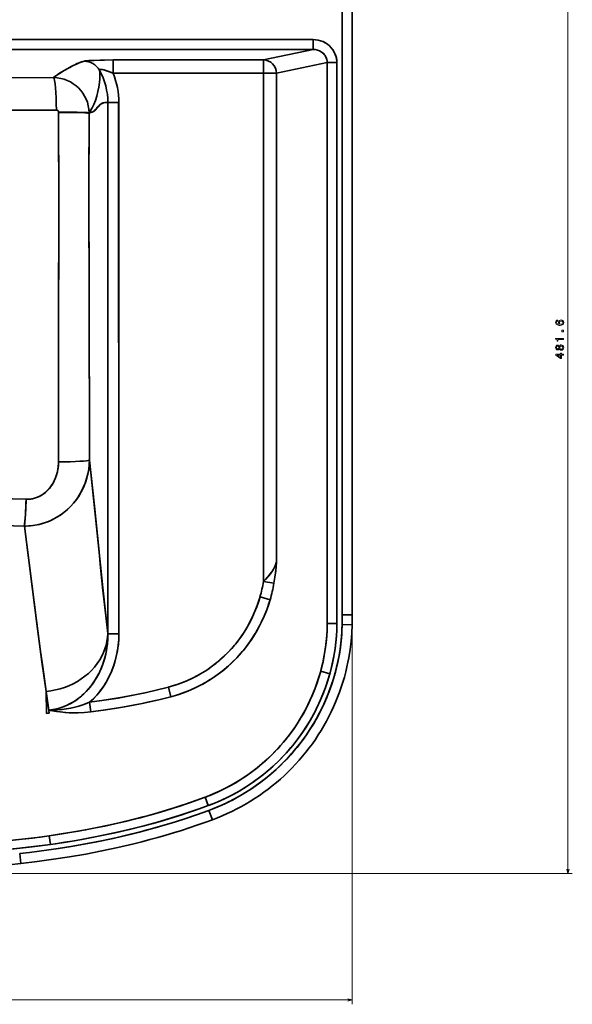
# Model space of a CAD drawing. Extents: x 321 to 1825, y 15 to 1839.
# Tile 3 of 7: x 718 to 968, y 86 to 529. Entities that reach past the tile are written whole.
import ezdxf

# ---------------------------------------------------------------- set-up
doc = ezdxf.new("R2010")
doc.units = 0

msp = doc.modelspace()

# ---------------------------------------------------------------- linework, layer by layer
at = {"color": 8, "lineweight": 13}
for p, q in [((965.77, 144.62), (965.77, 626.22)), ((868.48, 259.25), (868.48, 85.69)), ((596.5, 144.62), (967.77, 144.62)), ((320.52, 87.69), (868.48, 87.69))]:
    msp.add_line(p, q, dxfattribs=at)
at = {"color": 7, "lineweight": 35}
for p, q in [((594.5, 520.49), (850.86, 520.49)), ((850.86, 520.49), (594.5, 520.49)), ((594.5, 516), (850.86, 516)), ((850.86, 516), (594.5, 516)), ((828.45, 511.28), (850.86, 516)), ((828.45, 511.28), (850.86, 516)), ((760.61, 511.28), (828.45, 511.28)), ((760.61, 511.28), (828.45, 511.28)), ((857.17, 510.11), (834.27, 505.29)), ((857.17, 510.11), (834.27, 505.29)), ((857.17, 510.11), (857.17, 257.29)), ((857.17, 510.11), (857.17, 257.29)), ((861.54, 510.11), (861.54, 257.29)), ((861.54, 257.29), (861.54, 510.11)), ((828.45, 505.29), (760.61, 505.29)), ((828.45, 505.29), (760.61, 505.29)), ((828.45, 276.27), (828.45, 505.29)), ((828.45, 276.27), (828.45, 505.29)), ((834.27, 285.12), (834.27, 505.29)), ((834.27, 505.29), (834.27, 285.12)), ((758.23, 252.71), (758.23, 492.07))]:
    msp.add_line(p, q, dxfattribs=at)
at = {"color": 7, "lineweight": 35, "ltscale": 0.112346}
msp.add_line((850.86, 520.49), (850.86, 516), dxfattribs=at)
msp.add_line((850.86, 520.49), (850.86, 516), dxfattribs=at)
at = {"color": 7, "lineweight": 35, "ltscale": 0.149795}
for p, q in [((760.61, 505.29), (760.61, 511.28)), ((760.61, 505.29), (760.61, 511.28)), ((828.45, 511.28), (828.45, 505.29)), ((828.45, 511.28), (828.45, 505.29))]:
    msp.add_line(p, q, dxfattribs=at)
at = {"color": 7, "lineweight": 35, "ltscale": 0.109172}
for p, q in [((861.54, 510.11), (857.17, 510.11)), ((857.17, 510.11), (861.54, 510.11)), ((861.54, 257.29), (857.17, 257.29)), ((861.54, 257.29), (857.17, 257.29))]:
    msp.add_line(p, q, dxfattribs=at)
at = {"color": 7, "lineweight": 35, "ltscale": 0.145561}
msp.add_line((828.45, 505.29), (834.27, 505.29), dxfattribs=at)
msp.add_line((828.45, 505.29), (834.27, 505.29), dxfattribs=at)
at = {"color": 7, "lineweight": 35, "ltscale": 0.000788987}
msp.add_line((731.32, 488.73), (731.35, 488.73), dxfattribs=at)
at = {"color": 7, "lineweight": 35, "ltscale": 0.000748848}
msp.add_line((731.33, 488.73), (731.36, 488.73), dxfattribs=at)
at = {"color": 7, "lineweight": 35, "ltscale": 0.12473}
msp.add_line((758.23, 492.07), (763.22, 492.07), dxfattribs=at)
at = {"color": 7, "lineweight": 35, "ltscale": 0.124731}
msp.add_line((758.23, 492.07), (763.22, 492.07), dxfattribs=at)
at = {"color": 7, "lineweight": 35, "ltscale": 0.002881}
msp.add_line((736.01, 487.64), (736.01, 487.75), dxfattribs=at)
msp.add_line((736.01, 487.64), (736.01, 487.75), dxfattribs=at)
at = {"color": 7, "lineweight": 35, "ltscale": 0.00571}
msp.add_line((749.73, 487.28), (749.73, 487.5), dxfattribs=at)
msp.add_line((749.73, 487.28), (749.73, 487.5), dxfattribs=at)
at = {"color": 7, "lineweight": 35, "ltscale": 0.119781}
msp.add_line((828.45, 276.27), (833.17, 275.47), dxfattribs=at)
msp.add_line((828.45, 276.27), (833.17, 275.47), dxfattribs=at)
at = {"color": 7, "lineweight": 35, "ltscale": 0.118676}
msp.add_line((826.87, 269.33), (831.43, 268.02), dxfattribs=at)
at = {"color": 7, "lineweight": 35, "ltscale": 0.118677}
msp.add_line((826.87, 269.33), (831.43, 268.02), dxfattribs=at)
at = {"color": 7, "lineweight": 35, "ltscale": 0.1125}
for p, q in [((863.98, 261.27), (868.48, 261.25)), ((863.98, 261.27), (868.48, 261.25)), ((803.81, 173.11), (805.37, 168.89)), ((803.81, 173.11), (805.37, 168.89)), ((718.44, 153.63), (718.94, 149.16)), ((718.44, 153.63), (718.94, 149.16))]:
    msp.add_line(p, q, dxfattribs=at)
at = {"color": 7, "lineweight": 35, "ltscale": 0.112501}
msp.add_line((863.91, 256.87), (868.41, 256.74), dxfattribs=at)
at = {"color": 7, "lineweight": 35, "ltscale": 0.112499}
msp.add_line((863.91, 256.87), (868.41, 256.74), dxfattribs=at)
at = {"color": 7, "lineweight": 35, "ltscale": 0.001697}
for p, q in [((758.23, 252.77), (758.23, 252.71)), ((758.23, 252.71), (758.23, 252.77))]:
    msp.add_line(p, q, dxfattribs=at)
at = {"color": 7, "lineweight": 35, "ltscale": 0.124744}
msp.add_line((758.23, 252.71), (763.22, 252.7), dxfattribs=at)
msp.add_line((758.23, 252.71), (763.22, 252.7), dxfattribs=at)
at = {"color": 7, "lineweight": 35, "ltscale": 0.10696}
msp.add_line((858.37, 234.7), (854.24, 235.84), dxfattribs=at)
msp.add_line((858.37, 234.7), (854.24, 235.84), dxfattribs=at)
at = {"color": 7, "lineweight": 35, "ltscale": 0.248754}
msp.add_line((730.58, 216.78), (730.36, 226.73), dxfattribs=at)
at = {"color": 7, "lineweight": 35, "ltscale": 0.248747}
msp.add_line((730.58, 216.78), (730.36, 226.73), dxfattribs=at)
at = {"color": 7, "lineweight": 35, "ltscale": 0.111471}
msp.add_line((785.53, 228.62), (786.67, 224.31), dxfattribs=at)
msp.add_line((785.53, 228.62), (786.67, 224.31), dxfattribs=at)
at = {"color": 7, "lineweight": 35, "ltscale": 0.035905}
msp.add_line((731.58, 218.32), (731.79, 216.9), dxfattribs=at)
at = {"color": 7, "lineweight": 35, "ltscale": 0.035913}
msp.add_line((731.58, 218.32), (731.79, 216.9), dxfattribs=at)
at = {"color": 7, "lineweight": 35, "ltscale": 0.109682}
msp.add_line((750, 221.81), (750.56, 217.46), dxfattribs=at)
msp.add_line((750, 221.81), (750.56, 217.46), dxfattribs=at)
at = {"color": 7, "lineweight": 35, "ltscale": 0.100597}
msp.add_line((803.51, 175.26), (802.11, 179.03), dxfattribs=at)
msp.add_line((803.51, 175.26), (802.11, 179.03), dxfattribs=at)
at = {"color": 7, "lineweight": 35, "ltscale": 0.09813}
msp.add_line((732.36, 157.77), (731.81, 161.65), dxfattribs=at)
at = {"color": 7, "lineweight": 35, "ltscale": 0.098131}
msp.add_line((732.36, 157.77), (731.81, 161.65), dxfattribs=at)
at = {"color": 7, "lineweight": 35}
for points in [[(863.98, 261.27), (863.97, 267.52), (863.95, 283.11), (863.98, 298.52), (863.98, 328.05), (863.98, 412.76), (863.98, 626.22)], [(863.98, 261.27), (863.97, 267.31), (863.97, 289.89), (863.98, 312.29), (863.98, 358.22), (863.98, 496.73), (863.98, 504.1), (863.98, 505.45), (863.98, 506.19), (863.98, 506.76), (863.98, 549.38), (863.98, 552.54), (863.98, 557.87), (863.98, 626.22)], [(868.48, 626.22), (868.48, 383.28), (868.48, 337.94), (868.48, 307.38), (868.45, 284.21), (868.47, 268.92), (868.48, 261.25)], [(850.86, 520.49), (851.99, 520.43), (853.1, 520.26), (854.2, 519.97), (855.26, 519.58), (856.27, 519.07), (857.27, 518.42), (858.19, 517.67), (859.02, 516.82), (859.75, 515.88), (860.36, 514.88), (860.84, 513.81), (861.21, 512.69), (861.44, 511.54), (861.51, 510.83), (861.54, 510.11)], [(861.54, 510.11), (861.49, 511.15), (861.32, 512.19), (861.06, 513.2), (860.69, 514.18), (860.22, 515.12), (859.66, 516.01), (859.01, 516.83), (858.28, 517.59), (857.36, 518.36), (856.36, 519.02), (855.29, 519.56), (854.16, 519.99), (853.08, 520.27), (851.97, 520.44), (850.86, 520.49)], [(857.17, 510.11), (857.14, 510.75), (857.04, 511.37), (856.86, 511.99), (856.69, 512.43), (856.48, 512.86), (856.23, 513.27), (855.95, 513.66), (855.29, 514.36), (854.52, 514.95), (853.67, 515.41), (852.76, 515.74), (851.82, 515.94), (850.86, 516)], [(850.86, 516), (851.82, 515.94), (852.76, 515.74), (853.67, 515.42), (854.51, 514.95), (855.28, 514.37), (855.63, 514.02), (855.95, 513.65), (856.23, 513.27), (856.48, 512.86), (856.78, 512.21), (857, 511.53), (857.13, 510.83), (857.17, 510.11)], [(733.76, 503.32), (735.16, 504.41), (736.36, 505.22), (738.44, 506.49), (739.1, 506.88), (741.61, 508.28), (742.97, 508.98), (744.4, 509.65), (745.29, 510.02), (746.28, 510.39), (747.46, 510.75)], [(733.76, 503.32), (735.08, 504.36), (736.44, 505.27), (738.52, 506.54), (739.51, 507.11), (741.3, 508.12), (742.24, 508.61), (744, 509.47), (745.35, 510.04), (746.22, 510.36), (747.46, 510.75)], [(747.46, 510.75), (748, 510.86), (748.67, 510.93), (750.64, 511.06), (754.62, 511.2), (760.61, 511.28)], [(747.46, 510.75), (747.67, 510.8), (748.59, 510.93), (749.65, 511.01), (752.05, 511.12), (756.72, 511.25), (760.61, 511.28)], [(749.73, 487.5), (750.57, 488.73), (751.12, 489.68), (751.9, 491.28), (752.6, 493.06), (753.22, 495.03), (753.73, 497.04), (754.13, 499.07), (754.44, 501.14), (754.59, 502.75), (754.64, 503.91), (754.62, 504.84), (754.56, 505.71), (754.43, 506.64)], [(749.73, 487.5), (750.31, 488.32), (751.12, 489.68), (751.9, 491.28), (752.6, 493.07), (753.22, 495.03), (753.73, 497.04), (754.13, 499.07), (754.44, 501.14), (754.59, 502.75), (754.64, 504.01), (754.61, 505.03), (754.55, 505.81), (754.43, 506.64)], [(754.43, 506.64), (754.41, 506.73), (754.48, 506.9), (754.71, 507.02), (755.15, 507.05), (755.73, 506.98), (756.49, 506.81), (757.31, 506.54), (758.2, 506.19), (760.61, 505.29)], [(754.43, 506.64), (754.42, 506.8), (754.48, 506.9), (754.59, 506.98), (754.81, 507.03), (755.11, 507.05), (755.71, 506.99), (756.4, 506.83), (757.23, 506.57), (758.11, 506.22), (760.61, 505.29)], [(594.5, 502.85), (631.58, 502.92), (691.11, 503.14), (733.76, 503.32)], [(594.5, 502.85), (629.58, 502.91), (688.98, 503.13), (733.76, 503.32)], [(594.5, 489.18), (602.11, 489.16), (618.1, 489.05), (630.89, 488.94), (649.66, 488.81), (678.08, 488.71), (694.25, 488.7), (735.01, 488.74)], [(735.01, 488.74), (702.95, 488.7), (679.89, 488.71), (656.27, 488.78), (635.76, 488.9), (619.74, 489.04), (603.28, 489.16), (594.5, 489.18)], [(749.73, 487.28), (750.9, 487.72), (751.42, 487.94), (751.75, 488.13), (752.08, 488.37), (752.73, 488.98), (753.46, 489.82), (754.08, 490.53), (754.61, 491.05), (755.15, 491.47), (755.66, 491.75), (756.18, 491.95), (756.84, 492.08), (757.3, 492.11), (758.23, 492.07)], [(758.23, 492.07), (757.54, 492.11), (756.87, 492.08), (756.2, 491.95), (755.62, 491.73), (755.25, 491.53), (754.89, 491.28), (754.54, 490.99), (753.83, 490.26), (753.41, 489.77), (752.68, 488.93), (752.3, 488.56), (751.73, 488.12), (751.15, 487.81), (750.98, 487.75), (750.14, 487.45), (749.73, 487.28)], [(763.22, 492.07), (763.22, 456.2), (763.22, 455.35), (763.22, 454.16), (763.22, 336.16), (763.22, 291.36), (763.22, 259.3), (763.22, 252.7)], [(735.96, 330.16), (735.96, 333.56), (735.99, 375.37), (736.04, 448.96), (736.02, 481.58), (736.01, 487.64)], [(736.01, 487.64), (736.02, 479.45), (736.03, 457.62), (736, 382.63), (735.96, 339.37), (735.96, 330.16)], [(736.01, 487.75), (740.36, 487.76), (744.43, 487.73), (747.77, 487.65), (748.98, 487.59), (749.66, 487.52), (749.73, 487.5)], [(736.01, 487.75), (740.36, 487.76), (744.43, 487.73), (747.77, 487.65), (748.98, 487.59), (749.66, 487.52), (749.73, 487.5)], [(736.01, 487.64), (740.36, 487.61), (744.43, 487.55), (747.78, 487.44), (748.99, 487.37), (749.66, 487.3), (749.73, 487.28)], [(736.01, 487.64), (740.36, 487.61), (744.43, 487.55), (747.78, 487.44), (748.99, 487.37), (749.66, 487.3), (749.73, 487.28)], [(749.73, 487.28), (749.72, 479.63), (749.71, 464.6), (749.75, 394.15), (749.87, 343.33), (749.9, 335.19), (749.91, 330.96)], [(749.73, 487.28), (749.72, 479.14), (749.71, 458.15), (749.75, 394.98), (749.88, 340.28), (749.91, 330.96)], [(749.91, 330.96), (749.82, 328.87), (749.58, 326.78), (749.19, 324.69), (748.66, 322.62), (747.99, 320.57), (747.16, 318.56), (746.25, 316.72), (745.21, 314.93), (744.04, 313.2), (742.74, 311.55), (741.32, 309.98), (739.78, 308.52), (738.33, 307.31), (736.8, 306.2), (735.2, 305.19), (733.54, 304.29), (731.82, 303.49), (730.05, 302.81), (728.25, 302.25), (726.34, 301.79), (724.41, 301.46), (722.48, 301.27), (720.55, 301.2)], [(749.91, 330.96), (749.82, 328.91), (749.59, 326.87), (749.22, 324.83), (748.72, 322.8), (748.07, 320.8), (747.29, 318.84), (746.36, 316.93), (745.34, 315.14), (744.19, 313.42), (742.92, 311.77), (741.53, 310.21), (740.02, 308.74), (738.41, 307.38), (736.7, 306.14), (734.9, 305.02), (733.03, 304.04), (731.09, 303.19), (729.09, 302.49), (727.18, 301.97), (725.24, 301.59), (723.3, 301.33), (721.34, 301.21), (720.55, 301.2)], [(721.36, 313.3), (722.06, 313.3), (722.77, 313.34), (723.47, 313.42), (724.17, 313.54), (725.12, 313.77), (726.06, 314.08), (726.98, 314.46), (728.03, 315), (729.03, 315.64), (729.99, 316.36), (730.91, 317.2), (731.75, 318.11), (732.52, 319.08), (733.35, 320.33), (734.05, 321.64), (734.64, 322.98), (735.11, 324.35), (735.46, 325.7), (735.72, 327.05), (735.88, 328.4), (735.96, 330.16)], [(735.96, 330.16), (735.94, 329.24), (735.87, 328.32), (735.77, 327.42), (735.63, 326.52), (735.37, 325.31), (735.04, 324.11), (734.62, 322.93), (734.07, 321.67), (733.43, 320.46), (732.68, 319.3), (731.84, 318.21), (730.98, 317.27), (730.04, 316.41), (729.03, 315.64), (727.81, 314.88), (726.53, 314.26), (725.2, 313.8), (723.84, 313.48), (722.47, 313.32), (721.36, 313.3)], [(749.91, 330.96), (752.13, 310.2), (752.77, 304.29), (754.28, 289.68), (754.81, 284.26), (755.88, 273.57), (757.28, 260.76), (758.23, 252.77)], [(749.91, 330.96), (752.36, 308.11), (754.88, 283.54), (755.9, 273.35), (757.24, 261.03), (758.23, 252.77)], [(721.36, 313.3), (696.61, 313.92), (684.15, 314.22), (665.41, 314.63)], [(665.41, 314.63), (684.11, 314.22), (696.59, 313.92), (721.36, 313.3)], [(721.36, 313.3), (721.17, 308.83), (720.9, 304.64), (720.73, 302.78), (720.55, 301.2)], [(720.55, 301.2), (695.87, 301.96), (683.46, 302.32), (664.81, 302.82)], [(720.55, 301.2), (695.87, 301.96), (683.46, 302.32), (664.81, 302.82)], [(730.36, 226.73), (728.82, 237.76), (727.89, 244.71), (726.07, 258.66), (720.55, 301.2)], [(720.55, 301.2), (724.25, 272.63), (726.55, 254.96), (728.5, 240.1), (730.36, 226.73)], [(834.27, 285.12), (834.03, 284.2), (833.7, 283.29), (833.28, 282.4), (832.78, 281.5), (832.2, 280.61), (831.56, 279.73), (830.85, 278.85), (830.09, 277.98), (829.3, 277.13), (828.45, 276.27)], [(828.45, 276.27), (829.49, 277.33), (830.5, 278.43), (831.37, 279.48), (832.17, 280.56), (832.94, 281.77), (833.58, 283.01), (833.84, 283.63), (834.05, 284.27), (834.27, 285.12)], [(834.27, 285.12), (834.12, 282.64), (833.87, 280.14), (833.61, 278.2), (833.17, 275.47)], [(833.17, 275.47), (833.61, 278.21), (833.98, 281.09), (834.16, 283.11), (834.27, 285.12)], [(785.53, 228.62), (785.94, 228.73), (788.55, 229.51), (791.11, 230.4), (793.62, 231.4), (796.07, 232.52), (798.46, 233.74), (800.77, 235.07), (802.35, 236.05), (803.9, 237.09), (805.41, 238.18), (806.89, 239.31), (808.81, 240.9), (810.65, 242.57), (812.41, 244.31), (814.12, 246.13), (815.74, 248.03), (817.28, 249.99), (818.9, 252.27), (820.42, 254.62), (821.82, 257.06), (823.12, 259.57), (824.3, 262.15), (825.37, 264.81), (826.12, 266.93), (826.87, 269.33)], [(826.87, 269.33), (826.36, 267.65), (825.58, 265.38), (824.73, 263.18), (823.82, 261.06), (823.1, 259.53), (822.35, 258.04), (821.51, 256.49), (820.63, 254.98), (819.67, 253.44), (818.67, 251.93), (817.61, 250.43), (816.49, 248.97), (815.32, 247.52), (814.09, 246.11), (812.39, 244.29), (810.61, 242.53), (808.75, 240.85), (806.84, 239.28), (804.85, 237.77), (802.81, 236.36), (800.75, 235.06), (798.62, 233.83), (796.42, 232.69), (794.2, 231.65), (791.92, 230.71), (789.93, 229.97), (787.91, 229.31), (785.53, 228.62)], [(831.43, 268.02), (830.65, 265.56), (829.89, 263.42), (829.07, 261.37), (828.41, 259.82), (827.71, 258.32), (826.99, 256.85), (826.24, 255.43), (825.36, 253.85), (824.45, 252.32), (823.08, 250.19), (821.64, 248.13), (820.12, 246.14), (818.89, 244.64), (817.61, 243.17), (815.85, 241.29), (813.99, 239.46), (812.05, 237.71), (810.07, 236.06), (808.01, 234.48), (805.89, 232.99), (803.77, 231.62), (801.07, 230.05), (799.68, 229.31), (798.26, 228.6), (796.32, 227.7), (794.33, 226.86), (792.3, 226.07), (789.72, 225.2), (786.67, 224.31)], [(831.43, 268.02), (830.88, 266.26), (830.06, 263.88), (829.16, 261.58), (828.2, 259.36), (827.44, 257.76), (826.66, 256.21), (825.78, 254.59), (824.87, 253.01), (823.87, 251.4), (822.83, 249.82), (821.73, 248.26), (820.59, 246.73), (819.37, 245.22), (818.12, 243.74), (816.36, 241.82), (814.52, 239.97), (812.62, 238.21), (810.65, 236.52), (809.13, 235.32), (807.57, 234.16), (805.46, 232.7), (804.39, 232.01), (802.22, 230.7), (799.98, 229.47), (797.67, 228.32), (795.3, 227.25), (792.92, 226.3), (790.48, 225.44), (788.76, 224.9), (786.67, 224.31)], [(803.81, 173.11), (807.4, 174.52), (810.93, 176.07), (812.67, 176.9), (814.39, 177.77), (816.65, 178.98), (818.89, 180.26), (821.08, 181.6), (823.85, 183.4), (826.54, 185.31), (829.17, 187.31), (831.73, 189.4), (834.2, 191.58), (836.6, 193.85), (838.92, 196.21), (841.29, 198.81), (843.56, 201.5), (845.72, 204.27), (847.78, 207.12), (849.4, 209.54), (850.94, 212.01), (852.39, 214.53), (853.77, 217.09), (855.32, 220.24), (856.76, 223.45), (858.06, 226.72), (859.25, 230.03), (860.3, 233.37), (861.22, 236.76), (862.01, 240.15), (862.66, 243.56), (863.11, 246.5), (863.46, 249.44), (863.71, 252.4), (863.83, 254.63), (863.91, 256.87)], [(803.81, 173.11), (806.77, 174.25), (809.68, 175.5), (812.54, 176.84), (815.36, 178.28), (818.11, 179.81), (820.8, 181.42), (823, 182.83), (825.16, 184.31), (827.27, 185.85), (830.16, 188.1), (832.95, 190.46), (835.65, 192.93), (838.24, 195.5), (840.73, 198.17), (843.1, 200.94), (844.57, 202.77), (846, 204.64), (847.82, 207.19), (849.55, 209.78), (851.19, 212.43), (852.73, 215.13), (853.82, 217.19), (854.86, 219.27), (855.96, 221.63), (857, 224.03), (857.96, 226.45), (859.03, 229.4), (860, 232.37), (860.86, 235.35), (861.43, 237.61), (861.95, 239.89), (862.55, 242.94), (863, 245.71), (863.36, 248.49), (863.63, 251.29), (863.78, 253.58), (863.91, 256.87)], [(868.41, 256.74), (868.26, 253.01), (867.97, 249.27), (867.52, 245.56), (866.93, 241.88), (866.54, 239.85), (866.1, 237.82), (865.55, 235.51), (864.93, 233.2), (864.26, 230.91), (863.53, 228.64), (862.74, 226.38), (861.89, 224.14), (860.99, 221.92), (860.03, 219.72), (859.02, 217.54), (857.96, 215.39), (856.84, 213.27), (855.67, 211.18), (854.45, 209.12), (853.17, 207.09), (851.85, 205.1), (850.48, 203.15), (849.06, 201.23), (847.6, 199.34), (846.09, 197.49), (844.53, 195.68), (842.93, 193.9), (841.28, 192.17), (839.59, 190.48), (837.85, 188.83), (836.08, 187.22), (834.27, 185.66), (832.41, 184.14), (830.52, 182.66), (828.6, 181.24), (826.64, 179.86), (824.64, 178.53), (822.62, 177.25), (820.56, 176.02), (818.47, 174.85), (816.35, 173.72), (814.21, 172.65), (812.03, 171.63), (809.84, 170.66), (807.62, 169.75), (805.37, 168.89)], [(857.17, 257.29), (857.13, 254.42), (856.97, 251.55), (856.71, 248.68), (856.33, 245.81), (855.86, 242.95), (855.29, 240.11), (854.83, 238.12), (854.24, 235.84)], [(854.24, 235.84), (854.32, 236.12), (855.16, 239.55), (855.87, 243.01), (856.43, 246.49), (856.76, 249.19), (857, 251.89), (857.13, 254.59), (857.17, 257.29)], [(861.54, 257.29), (861.49, 254.49), (861.34, 251.69), (861.09, 248.89), (860.74, 246.1), (860.46, 244.24), (860.14, 242.39), (859.38, 238.72), (858.48, 235.1), (858.37, 234.7)], [(861.54, 257.29), (861.49, 254.44), (861.33, 251.59), (861.07, 248.75), (860.72, 245.91), (860.16, 242.53), (859.48, 239.17), (858.99, 237.08), (858.37, 234.7)], [(730.36, 226.73), (732.48, 226.98), (734.59, 227.37), (736.66, 227.88), (738.7, 228.52), (740.68, 229.29), (742.61, 230.19), (744.47, 231.2), (746.25, 232.33), (747.88, 233.52), (749.43, 234.82), (750.88, 236.21), (752.22, 237.7), (753.44, 239.26), (754.54, 240.9), (755.51, 242.61), (756.28, 244.23), (756.92, 245.88), (757.44, 247.57), (757.83, 249.29), (758.1, 251.03), (758.23, 252.77)], [(730.36, 226.73), (732.48, 226.98), (734.59, 227.37), (736.66, 227.88), (738.7, 228.52), (740.68, 229.29), (742.61, 230.19), (744.47, 231.2), (746.25, 232.33), (747.89, 233.52), (749.43, 234.82), (750.88, 236.21), (752.22, 237.7), (753.44, 239.26), (754.54, 240.91), (755.51, 242.62), (756.28, 244.23), (756.92, 245.88), (757.44, 247.57), (757.83, 249.29), (758.1, 251.03), (758.23, 252.77)], [(758.23, 252.71), (758.17, 250.14), (757.94, 247.58), (757.77, 246.3), (757.56, 245.03), (757.31, 243.77), (757.02, 242.51), (756.46, 240.52), (755.8, 238.56), (755.03, 236.63), (754.15, 234.75), (753.17, 232.91), (752.56, 231.9), (751.92, 230.92), (751.25, 229.96), (750.54, 229.03), (749.55, 227.82), (748.48, 226.66), (747.36, 225.55), (746.55, 224.82), (745.72, 224.12), (744.86, 223.45), (743.97, 222.82), (742.75, 222.03), (741.48, 221.3), (740.17, 220.64), (738.53, 219.94), (736.84, 219.35), (735.11, 218.88), (733.36, 218.54), (731.58, 218.32)], [(758.23, 252.71), (758.18, 250.38), (758, 248.06), (757.68, 245.75), (757.24, 243.46), (756.66, 241.19), (755.95, 238.96), (755.09, 236.78), (754.1, 234.64), (753.09, 232.78), (751.96, 230.99), (750.72, 229.26), (749.36, 227.61), (747.89, 226.06), (746.31, 224.61), (745.47, 223.92), (744.62, 223.27), (742.99, 222.18), (741.28, 221.2), (739.51, 220.34), (737.67, 219.62), (735.77, 219.05), (733.84, 218.62), (732.71, 218.44), (731.58, 218.32)], [(763.22, 252.7), (763.15, 250.1), (762.93, 247.51), (762.55, 244.93), (762.03, 242.37), (761.35, 239.85), (760.95, 238.6), (760.52, 237.36), (759.88, 235.74), (759.17, 234.14), (758.39, 232.57), (757.28, 230.59), (756.05, 228.67), (754.71, 226.82), (753.25, 225.05), (751.68, 223.38), (750, 221.81)], [(763.22, 252.7), (763.16, 250.27), (762.96, 247.85), (762.64, 245.43), (762.18, 243.03), (761.59, 240.66), (760.86, 238.32), (759.99, 236.02), (758.99, 233.76), (757.84, 231.56), (757.21, 230.47), (756.54, 229.4), (755.85, 228.37), (755.12, 227.37), (753.96, 225.89), (752.72, 224.46), (751.39, 223.1), (750, 221.81)], [(854.24, 235.84), (853.41, 232.98), (852.47, 230.15), (851.44, 227.36), (850.31, 224.62), (849.4, 222.58), (848.44, 220.57), (847.07, 217.92), (845.61, 215.34), (844.06, 212.81), (842.86, 210.97), (841.61, 209.18), (840.32, 207.41), (838.98, 205.69), (837.57, 203.96), (836.12, 202.28), (834.87, 200.9), (833.6, 199.56), (832.31, 198.25), (830.99, 196.97), (829.37, 195.48), (827.73, 194.04), (826.03, 192.63), (824.3, 191.26), (822.5, 189.92), (820.67, 188.63), (818.17, 186.98), (815.63, 185.43), (813.04, 183.97), (810.39, 182.6), (807.71, 181.33), (804.99, 180.16), (802.11, 179.03)], [(802.11, 179.03), (802.66, 179.24), (805.79, 180.49), (808.89, 181.88), (811.94, 183.39), (814.94, 185.03), (817.89, 186.81), (820.78, 188.71), (823.22, 190.45), (825.6, 192.28), (827.91, 194.2), (830.17, 196.2), (832.65, 198.59), (835.05, 201.09), (837.36, 203.71), (838.78, 205.43), (840.16, 207.2), (841.92, 209.61), (843.6, 212.09), (845.17, 214.59), (846.28, 216.5), (847.35, 218.45), (848.48, 220.65), (849.55, 222.9), (850.55, 225.18), (851.6, 227.79), (852.57, 230.43), (853.45, 233.12), (854.24, 235.84)], [(858.37, 234.7), (857.45, 231.6), (856.42, 228.54), (855.28, 225.53), (854.03, 222.56), (852.68, 219.65), (851.12, 216.59), (849.45, 213.6), (847.86, 210.99), (846.18, 208.45), (844.43, 205.97), (843.04, 204.13), (841.6, 202.34), (839.51, 199.87), (837.33, 197.49), (835.07, 195.19), (832.73, 192.99), (830.33, 190.88), (828.55, 189.41), (826.73, 187.99), (823.72, 185.79), (820.62, 183.73), (817.45, 181.8), (814.21, 180.01), (810.9, 178.36), (807.54, 176.85), (804.12, 175.49), (803.51, 175.26)], [(858.37, 234.7), (857.5, 231.77), (856.53, 228.88), (855.47, 226.03), (854.61, 223.91), (853.7, 221.82), (852.72, 219.74), (851.7, 217.69), (850.25, 215), (848.98, 212.81), (847.65, 210.66), (846.27, 208.57), (844.98, 206.73), (843.65, 204.93), (842.26, 203.15), (840.83, 201.4), (838.82, 199.1), (837.53, 197.7), (836.22, 196.34), (834.88, 195.01), (833.51, 193.71), (831.85, 192.19), (830.15, 190.73), (828.39, 189.29), (826.61, 187.9), (824.75, 186.53), (822.87, 185.21), (820.31, 183.53), (817.69, 181.94), (815.03, 180.45), (812.32, 179.05), (809.56, 177.74), (806.78, 176.54), (803.51, 175.26)], [(750, 221.81), (756.58, 222.73), (762.91, 223.74), (768.89, 224.83), (772.66, 225.58), (775.6, 226.22), (780.6, 227.37), (785.53, 228.62)], [(785.53, 228.62), (779.98, 227.22), (775.11, 226.11), (768.78, 224.8), (764.85, 224.08), (762.15, 223.61), (755.45, 222.56), (750, 221.81)], [(786.67, 224.31), (781.15, 222.93), (776.17, 221.8), (773.64, 221.26), (769.74, 220.48), (765.71, 219.74), (762.96, 219.27), (756.12, 218.21), (750.56, 217.46)], [(786.67, 224.31), (781.17, 222.93), (777.11, 222), (773.74, 221.28), (769.61, 220.46), (763.1, 219.29), (756.32, 218.24), (750.56, 217.46)], [(731.58, 218.32), (733.55, 218.3), (735.53, 218.37), (737.51, 218.54), (739.47, 218.81), (741.4, 219.16), (743.3, 219.59), (745.13, 220.09), (746.89, 220.64), (748.52, 221.22), (750, 221.81)], [(750, 221.81), (748.47, 221.21), (746.86, 220.63), (745.15, 220.09), (743.36, 219.61), (741.48, 219.17), (739.54, 218.82), (737.59, 218.55), (735.62, 218.38), (733.64, 218.3), (731.66, 218.32), (731.58, 218.32)], [(750.56, 217.46), (747.73, 217.18), (744.8, 217.04), (742.8, 217.04), (740.79, 217.11), (738.82, 217.24), (736.92, 217.44), (735.05, 217.69), (733.29, 217.99), (731.58, 218.32)], [(750.56, 217.46), (747.73, 217.18), (744.8, 217.04), (742.81, 217.04), (740.79, 217.11), (737.89, 217.33), (735.05, 217.69), (732.41, 218.15), (731.99, 218.23), (731.58, 218.32)], [(802.11, 179.03), (795.8, 176.78), (790.24, 174.91), (787.1, 173.91), (783.21, 172.72), (779.26, 171.57), (772.77, 169.79), (765.7, 168.02), (763.29, 167.45), (758.53, 166.39), (753.4, 165.32), (748.21, 164.32), (742.92, 163.38), (737.57, 162.51), (731.81, 161.65)], [(731.81, 161.65), (738.13, 162.6), (744.91, 163.73), (751.86, 165.02), (756.86, 166.04), (761.44, 167.03), (766.02, 168.1), (770.12, 169.11), (774.14, 170.15), (777.17, 170.98), (781.99, 172.36), (786.73, 173.79), (789.87, 174.79), (795.53, 176.68), (802.11, 179.03)], [(718.44, 153.63), (722.83, 154.15), (727.22, 154.7), (731.54, 155.29), (735.85, 155.92), (742.36, 156.96), (748.84, 158.11), (755.31, 159.37), (761.75, 160.75), (768.88, 162.42), (772.45, 163.32), (776.01, 164.26), (779.51, 165.22), (783, 166.22), (788.25, 167.81), (793.47, 169.49), (798.66, 171.25), (803.81, 173.11)], [(803.81, 173.11), (798.16, 171.08), (792.47, 169.16), (786.75, 167.34), (780.98, 165.64), (775.19, 164.04), (771.56, 163.09), (767.91, 162.18), (764.25, 161.32), (760.58, 160.49), (753.22, 158.95), (747.46, 157.86), (741.68, 156.85), (735.89, 155.93), (731.56, 155.29), (727.23, 154.7), (722.84, 154.15), (718.44, 153.63)], [(803.51, 175.26), (799.42, 173.78), (795.33, 172.37), (791.2, 171.01), (788.07, 170.02), (783.38, 168.6), (778.65, 167.25), (774.39, 166.1), (767.94, 164.47), (761.46, 162.98), (754.69, 161.55), (747.81, 160.24), (743.1, 159.42), (738.87, 158.73), (734.62, 158.09), (732.36, 157.77)], [(803.51, 175.26), (802.71, 174.97), (796.83, 172.88), (790.88, 170.91), (784.56, 168.95), (780.56, 167.79), (773.99, 165.99), (767.07, 164.27), (763.12, 163.35), (756.9, 162), (751.79, 160.98), (746.52, 160.01), (741.19, 159.1), (738.49, 158.67), (732.36, 157.77)], [(718.94, 149.16), (726.29, 150.04), (733.63, 151.04), (740.96, 152.17), (748.26, 153.43), (755.54, 154.83), (762.79, 156.37), (770.01, 158.06), (773.6, 158.97), (777.18, 159.91), (780.75, 160.89), (784.31, 161.92), (787.85, 162.98), (791.39, 164.08), (794.9, 165.22), (798.41, 166.4), (801.9, 167.62), (805.37, 168.89)], [(731.81, 161.65), (724.19, 160.64), (716.55, 159.76), (708.89, 158.99), (701.23, 158.34), (693.55, 157.78), (685.86, 157.31), (680.09, 157.01), (674.32, 156.75), (662.78, 156.33), (653.11, 156.07), (643.44, 155.88), (632.45, 155.73), (621.47, 155.64), (601.1, 155.55), (594.5, 155.55)], [(594.5, 155.55), (608.27, 155.57), (620.98, 155.63), (633.69, 155.75), (641.64, 155.86), (649.59, 156), (657.36, 156.18), (665.13, 156.4), (671.12, 156.62), (677.11, 156.87), (683.01, 157.15), (688.9, 157.48), (693.98, 157.81), (699.05, 158.17), (707.26, 158.85), (715.46, 159.64), (723.65, 160.57), (727.73, 161.09), (731.81, 161.65)], [(732.36, 157.77), (724.14, 156.69), (715.91, 155.76), (707.66, 154.96), (699.39, 154.29), (691.12, 153.72), (682.85, 153.25), (676.64, 152.95), (670.43, 152.7), (658.01, 152.31), (649.01, 152.1), (640.01, 151.95), (628.31, 151.81), (616.61, 151.73), (594.5, 151.67)], [(732.36, 157.77), (724.67, 156.75), (716.97, 155.87), (709.25, 155.11), (701.53, 154.45), (693.8, 153.89), (686.06, 153.42), (680.26, 153.12), (674.45, 152.86), (662.84, 152.45), (653.17, 152.19), (643.51, 152), (632.47, 151.85), (621.43, 151.75), (601.07, 151.67), (594.5, 151.67)], [(594.5, 144.62), (615.22, 144.68), (630.77, 144.8), (646.33, 145.03), (656.71, 145.27), (667.09, 145.59), (677.46, 146.01), (687.83, 146.55), (693.02, 146.88), (698.2, 147.24), (703.39, 147.65), (708.57, 148.1), (713.76, 148.61), (718.94, 149.16)]]:
    msp.add_lwpolyline(points, dxfattribs=at)
at = {"color": 8, "lineweight": 13}
for points in [[(961.21, 394.1), (960.8, 394.01), (960.5, 393.79), (960.31, 393.44), (960.24, 393), (960.28, 392.7), (960.38, 392.45), (960.53, 392.22), (960.75, 392.03), (961.03, 391.88), (961.37, 391.76), (961.77, 391.69), (962.22, 391.67), (962.93, 391.75), (963.45, 392), (963.76, 392.4), (963.87, 392.94), (963.78, 393.43), (963.54, 393.81), (963.17, 394.05), (962.7, 394.13), (962.22, 394.05), (961.85, 393.82), (961.62, 393.46), (961.54, 393.02), (961.64, 392.54), (961.92, 392.18), (961.37, 392.25), (960.97, 392.42), (960.73, 392.66), (960.65, 393.01), (960.69, 393.26), (960.8, 393.45), (960.98, 393.58), (961.21, 393.64)], [(962.7, 393.65), (963.02, 393.59), (963.26, 393.45), (963.42, 393.22), (963.47, 392.94), (963.42, 392.64), (963.27, 392.42), (963.02, 392.27), (962.71, 392.22), (962.39, 392.27), (962.16, 392.42), (962, 392.65), (961.95, 392.96), (962, 393.23), (962.15, 393.45), (962.39, 393.59)], [(963.77, 388.81), (963.77, 389.51), (963.02, 389.51), (963.02, 388.81)], [(963.77, 385.33), (963.77, 385.79), (960.24, 385.79), (960.24, 385.45), (960.55, 385.36), (960.76, 385.18), (960.88, 384.9), (960.92, 384.51), (961.28, 384.51), (961.28, 385.33)], [(961.88, 381.06), (962.02, 380.8), (962.22, 380.63), (962.47, 380.52), (962.77, 380.48), (963.22, 380.56), (963.56, 380.79), (963.79, 381.17), (963.87, 381.69), (963.79, 382.2), (963.56, 382.57), (963.22, 382.81), (962.77, 382.89), (962.47, 382.85), (962.22, 382.75), (962.02, 382.56), (961.88, 382.31), (961.76, 382.51), (961.6, 382.65), (961.39, 382.74), (961.15, 382.77), (960.79, 382.69), (960.5, 382.48), (960.32, 382.14), (960.24, 381.69), (960.32, 381.23), (960.5, 380.89), (960.79, 380.67), (961.15, 380.6), (961.39, 380.62), (961.6, 380.71)], [(961.19, 381.08), (960.97, 381.12), (960.79, 381.24), (960.69, 381.43), (960.65, 381.69), (960.69, 381.94), (960.79, 382.13), (960.97, 382.25), (961.19, 382.3), (961.41, 382.25), (961.59, 382.13), (961.71, 381.94), (961.74, 381.69), (961.7, 381.43), (961.59, 381.24), (961.41, 381.12)], [(962.76, 380.97), (962.49, 381.01), (962.29, 381.16), (962.16, 381.38), (962.11, 381.69), (962.16, 381.98), (962.29, 382.21), (962.49, 382.36), (962.76, 382.41), (963.04, 382.36), (963.26, 382.21), (963.4, 381.98), (963.45, 381.69), (963.4, 381.38), (963.26, 381.16), (963.04, 381.01)], [(963.77, 378.23), (963.77, 378.68), (962.9, 378.68), (962.9, 379.18), (962.5, 379.18), (962.5, 378.68), (960.35, 378.68), (960.35, 378.22), (962.46, 376.69), (962.9, 376.69), (962.9, 378.23)], [(962.5, 377.11), (960.93, 378.23), (962.5, 378.23)]]:
    msp.add_lwpolyline(points, close=True, dxfattribs=at)
for points in [[(965.25, 146.56), (965.77, 144.62), (966.29, 146.56)], [(866.55, 87.18), (868.48, 87.69), (866.55, 88.21)]]:
    msp.add_lwpolyline(points, dxfattribs=at)
at = {"color": 7, "lineweight": 35}
for centre, radius, start, end in [((747.43, 502.72), 8.03, 29.2482, 89.7972), ((747.43, 502.72), 8.03, 29.2482, 89.7972), ((728.32, 492.06), 29.91, 0.02, 29.182), ((728.32, 492.06), 29.91, 0.02, 29.1819), ((733.71, 487.3), 16.02, 0.7177, 89.8027), ((733.71, 487.3), 16.02, 0.7177, 89.8027), ((728.29, 492.05), 34.93, 0.0455, 22.2779), ((728.29, 492.05), 34.93, 0.0454, 22.2778), ((735.01, 487.74), 0.994, 0.4315, 90.0378), ((735.01, 487.74), 0.993, 0.4156, 90.0641), ((-4010963, 286.08), 4011726.1, 359.99952334, 0.00294203), ((4803658, 458.81), 4802899.79, 179.99967716, 180.00245386), ((766.23, 286.81), 63.11, 343.92, 350.383), ((766.21, 286.81), 63.12, 343.9219, 350.3831), ((766.21, 287.22), 67.98, 343.5977, 350.0521), ((766.21, 287.22), 67.99, 343.5981, 350.0516), ((667.42, 261.93), 196.56, 358.5224, 359.8064), ((667.42, 261.93), 196.56, 358.5225, 359.8064), ((667.43, 261.92), 201.05, 358.5245, 359.8085), ((1653.99, 356.76), 932.74, 188.01372, 188.53555), ((1650.87, 356.3), 929.59, 188.01276, 188.53635), ((737.75, 150.98), 66.19, 95.1586, 96.2165), ((737.38, 154.33), 62.81, 95.1039, 96.2186)]:
    msp.add_arc(centre, radius, start, end, dxfattribs=at)
for centre, major_axis, ratio, start_param, end_param in [((828.45, 505.29), (1.24, -5.87), 0.969159, 1.369432, 2.92759), ((828.45, 505.29), (1.24, -5.87), 0.969159, 1.369432, 2.927591), ((733.76, 488.34), (0.07, -15), 0.083264, 1.596667, 3.089046), ((733.76, 488.34), (0.07, -15), 0.083264, 1.596668, 3.089046), ((734.94, 330.98), (15, 0.03), 0.055018, 4.780159, 6.222508), ((734.94, 330.98), (15, 0.03), 0.055018, 4.780159, 6.222508), ((720.45, 314.24), (-0.43, -14.99), 0.062477, 0.518092, 1.509867)]:
    msp.add_ellipse(centre, major_axis=major_axis, ratio=ratio, start_param=start_param, end_param=end_param, dxfattribs=at)

doc.saveas('drawing.dxf')
